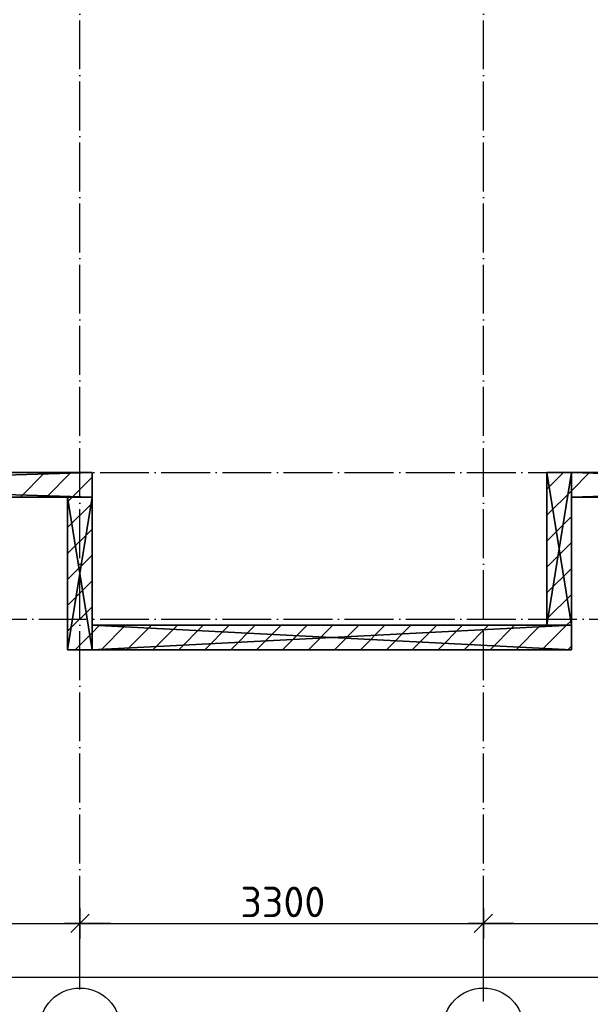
# Model space of a CAD drawing. Header units: millimetres. Extents: x 40580 to 559114, y -343730 to 81020.
# Tile 180 of 256: x 260853 to 265519, y -83646 to -75586. Entities that reach past the tile are written whole.
import ezdxf

# ---------------------------------------------------------------- set-up
doc = ezdxf.new("R2010")
doc.units = ezdxf.units.MM
doc.linetypes.add('______11', pattern=[500, 400, -50, 0, -50])
doc.linetypes.add('______5', pattern=[1100, 800, -100, 100, -100])
for name, color, linetype in [('____________', 7, 'Continuous'), ('___________________', 253, '______5'), ('______________________', 7, 'Continuous')]:
    doc.layers.add(name, color=color, linetype=linetype)
doc.styles.add('ISOCPEUR', font='isocpeur.ttf')

# ---------------------------------------------------------------- blocks, each defined once
blk = doc.blocks.new('ALL_ML_STRICH')
at = {"color": 0, "linetype": 'ByBlock', "lineweight": -2}
for p, q in [((0, -0.5), (0, 0.5)), ((-1, 0), (0.5, 0)), ((-0.3, -0.3), (0.3, 0.3))]:
    blk.add_line(p, q, dxfattribs=at)

msp = doc.modelspace()

# ---------------------------------------------------------------- linework, layer by layer
at = {"layer": '____________', "color": 253, "linetype": '______5'}
for p, q in [((260858.6, -79493.1), (261058.6, -79293.1)), ((265164.7, -79429.8), (265301.3, -79293.1)), ((261282.9, -79493.1), (261444.7, -79331.4)), ((261244.7, -79531.4), (261282.9, -79493.1)), ((265164.7, -79854), (265364.7, -79654)), ((261244.7, -79955.6), (261444.7, -79755.6)), ((265164.7, -80278.3), (265364.7, -80078.3)), ((261244.7, -80379.9), (261444.7, -80179.9)), ((265324.1, -80543.1), (265364.7, -80502.6)), ((261444.7, -80604.2), (261505.7, -80543.1)), ((261729.9, -80743.1), (261929.9, -80543.1)), ((262154.2, -80743.1), (262354.2, -80543.1)), ((262578.5, -80743.1), (262778.5, -80543.1)), ((263002.7, -80743.1), (263202.7, -80543.1)), ((263427, -80743.1), (263627, -80543.1)), ((263851.3, -80743.1), (264051.3, -80543.1)), ((264275.5, -80743.1), (264475.5, -80543.1)), ((264699.8, -80743.1), (264899.8, -80543.1)), ((265124.1, -80743.1), (265324.1, -80543.1)), ((261305.7, -80743.1), (261444.7, -80604.2))]:
    msp.add_line(p, q, dxfattribs=at)
at = {"layer": '____________', "color": 253, "linetype": '______11'}
for p, q in [((261070.8, -79493.1), (261270.8, -79293.1)), ((265364.7, -79441.9), (265513.4, -79293.1)), ((265164.7, -79641.9), (265364.7, -79441.9)), ((261244.7, -79743.5), (261444.7, -79543.5)), ((265164.7, -80066.2), (265364.7, -79866.2)), ((261244.7, -80167.8), (261444.7, -79967.8)), ((265164.7, -80490.4), (265364.7, -80290.4)), ((261244.7, -80592), (261444.7, -80392)), ((261517.8, -80743.1), (261717.8, -80543.1)), ((261942.1, -80743.1), (262142.1, -80543.1)), ((262366.3, -80743.1), (262566.3, -80543.1)), ((262790.6, -80743.1), (262990.6, -80543.1)), ((263214.9, -80743.1), (263414.9, -80543.1)), ((263639.1, -80743.1), (263839.1, -80543.1)), ((264063.4, -80743.1), (264263.4, -80543.1)), ((264487.7, -80743.1), (264687.7, -80543.1)), ((264911.9, -80743.1), (265111.9, -80543.1)), ((265336.2, -80743.1), (265364.7, -80714.7))]:
    msp.add_line(p, q, dxfattribs=at)
at = {"layer": '___________________', "color": 253, "linetype": '______11'}
for p, q in [((261344.7, -83493.1), (261344.7, -63293.1)), ((261344.7, -83493.1), (261344.7, -63293.1)), ((264644.7, -83493.1), (264644.7, -63293.1)), ((264644.7, -83493.1), (264644.7, -63293.1)), ((235004.7, -79293.1), (282084.7, -79293.1)), ((235004.7, -79293.1), (282084.7, -79293.1)), ((235004.7, -80493.1), (282084.7, -80493.1)), ((235004.7, -80493.1), (282084.7, -80493.1)), ((261344.7, -83493.1), (261344.7, -83493.1)), ((261344.7, -83493.1), (261344.7, -83493.1)), ((264644.7, -83493.1), (264644.7, -83493.1)), ((264644.7, -83493.1), (264644.7, -83493.1))]:
    msp.add_line(p, q, dxfattribs=at)
at = {"layer": '___________________', "color": 7, "linetype": 'Continuous'}
for centre in [(261345.1, -83842.8), (264645.1, -83842.8)]:
    msp.add_circle(centre, 330.4, dxfattribs=at)
at = {"layer": '______________________'}
for p, q in [((258044.7, -82982.8), (261344.7, -82982.8)), ((261344.7, -83523.1), (261344.7, -82982.8)), ((261344.7, -82982.8), (264644.7, -82982.8)), ((261344.7, -83523.1), (261344.7, -82982.8)), ((264644.7, -83623.1), (264644.7, -82982.8)), ((264644.7, -82982.8), (268564.7, -82982.8)), ((264644.7, -83623.1), (264644.7, -82982.8)), ((237004.7, -83422.9), (279084.7, -83422.9))]:
    msp.add_line(p, q, dxfattribs=at)

# ---------------------------------------------------------------- block references
at = {"layer": '______________________', "xscale": 250, "yscale": 250, "zscale": 250}
for p in [(261344.7, -82982.8), (264644.7, -82982.8)]:
    msp.add_blockref('ALL_ML_STRICH', p, dxfattribs=at)
at = {"layer": '______________________', "xscale": 250, "yscale": 250, "zscale": 250, "rotation": 180}
for p in [(261344.7, -82982.8), (264644.7, -82982.8)]:
    msp.add_blockref('ALL_ML_STRICH', p, dxfattribs=at)

# ---------------------------------------------------------------- texts
at = {"layer": '______________________', "style": 'ISOCPEUR'}
msp.add_text('3300', height=250, dxfattribs=at).set_placement((262657.2, -82932.8))

# ---------------------------------------------------------------- meshes
at = {"layer": '____________', "color": 7, "linetype": 'Continuous'}
mesh = msp.add_polyface(dxfattribs=at)
corners = [(261444.7, -79293.1, -3800), (254844.7, -79293.1, -3800), (254844.7, -79293.1, -350), (261444.7, -79293.1, -350)]
mesh.append_faces([[corners[k] for k in face] for face in [(1, 2, 0)]], dxfattribs={"vtx1": -1, "color": 7})
mesh.append_faces([[corners[k] for k in face] for face in [(2, 3, 0)]], dxfattribs={"vtx2": -1, "color": 7})
mesh = msp.add_polyface(dxfattribs=at)
corners = [(254844.7, -79293.1, -350), (254844.7, -79493.1, -350), (261444.7, -79493.1, -350), (261444.7, -79293.1, -350)]
mesh.append_faces([[corners[k] for k in face] for face in [(1, 2, 0)]], dxfattribs={"vtx1": -1, "color": 7})
mesh.append_faces([[corners[k] for k in face] for face in [(2, 3, 0)]], dxfattribs={"vtx2": -1, "color": 7})
mesh = msp.add_polyface(dxfattribs=at)
corners = [(254844.7, -79493.1, -3800), (254844.7, -79293.1, -3800), (261444.7, -79293.1, -3800), (261444.7, -79493.1, -3800)]
mesh.append_faces([[corners[k] for k in face] for face in [(1, 2, 0)]], dxfattribs={"vtx1": -1, "color": 7})
mesh.append_faces([[corners[k] for k in face] for face in [(2, 3, 0)]], dxfattribs={"vtx2": -1, "color": 7})
mesh = msp.add_polyface(dxfattribs=at)
corners = [(261444.7, -79493.1, -3800), (261444.7, -79293.1, -3800), (261444.7, -79293.1, -350), (261444.7, -79493.1, -350)]
mesh.append_faces([[corners[k] for k in face] for face in [(1, 2, 0)]], dxfattribs={"vtx1": -1, "color": 7})
mesh.append_faces([[corners[k] for k in face] for face in [(2, 3, 0)]], dxfattribs={"vtx2": -1, "color": 7})
mesh = msp.add_polyface(dxfattribs=at)
corners = [(265164.7, -79293.1, -3800), (265164.7, -80543.1, -3800), (265164.7, -80543.1, -350), (265164.7, -79293.1, -350)]
mesh.append_faces([[corners[k] for k in face] for face in [(1, 2, 0)]], dxfattribs={"vtx1": -1, "color": 7})
mesh.append_faces([[corners[k] for k in face] for face in [(2, 3, 0)]], dxfattribs={"vtx2": -1, "color": 7})
mesh = msp.add_polyface(dxfattribs=at)
corners = [(265364.7, -79293.1, -3800), (265164.7, -79293.1, -3800), (265164.7, -79293.1, -350), (265364.7, -79293.1, -350)]
mesh.append_faces([[corners[k] for k in face] for face in [(1, 2, 0)]], dxfattribs={"vtx1": -1, "color": 7})
mesh.append_faces([[corners[k] for k in face] for face in [(2, 3, 0)]], dxfattribs={"vtx2": -1, "color": 7})
mesh = msp.add_polyface(dxfattribs=at)
corners = [(265164.7, -80543.1, -350), (265364.7, -80543.1, -350), (265364.7, -79293.1, -350), (265164.7, -79293.1, -350)]
mesh.append_faces([[corners[k] for k in face] for face in [(1, 2, 0)]], dxfattribs={"vtx1": -1, "color": 7})
mesh.append_faces([[corners[k] for k in face] for face in [(2, 3, 0)]], dxfattribs={"vtx2": -1, "color": 7})
mesh = msp.add_polyface(dxfattribs=at)
corners = [(265364.7, -80543.1, -3800), (265164.7, -80543.1, -3800), (265164.7, -79293.1, -3800), (265364.7, -79293.1, -3800)]
mesh.append_faces([[corners[k] for k in face] for face in [(1, 2, 0)]], dxfattribs={"vtx1": -1, "color": 7})
mesh.append_faces([[corners[k] for k in face] for face in [(2, 3, 0)]], dxfattribs={"vtx2": -1, "color": 7})
mesh = msp.add_polyface(dxfattribs=at)
corners = [(271964.7, -79293.1, -3800), (265364.7, -79293.1, -3800), (265364.7, -79293.1, -350), (271964.7, -79293.1, -350), (271399.7, -79293.1, -474), (271387.8, -79293.1, -470.2), (271375.4, -79293.1, -471.5), (271364.6, -79293.1, -477.7), (271357.2, -79293.1, -487.8), (271354.7, -79293.1, -500), (271357.2, -79293.1, -512.2), (271364.6, -79293.1, -522.3), (271375.4, -79293.1, -528.5), (271387.8, -79293.1, -529.8), (271399.7, -79293.1, -526), (271408.9, -79293.1, -517.6), (271414, -79293.1, -506.2), (271414, -79293.1, -493.8), (271408.9, -79293.1, -482.4), (267119.2, -79293.1, -2069.8), (267113.1, -79293.1, -2053.9), (267105.4, -79293.1, -2038.8), (267096.1, -79293.1, -2024.5), (267085.4, -79293.1, -2011.3), (267073.4, -79293.1, -1999.2), (267060.2, -79293.1, -1988.5), (267045.9, -79293.1, -1979.3), (267030.7, -79293.1, -1971.5), (267014.9, -79293.1, -1965.5), (266998.4, -79293.1, -1961.1), (266981.6, -79293.1, -1958.4), (266964.7, -79293.1, -1957.5), (266947.7, -79293.1, -1958.4), (266930.9, -79293.1, -1961.1), (266914.4, -79293.1, -1965.5), (266898.6, -79293.1, -1971.5), (266883.4, -79293.1, -1979.3), (266869.1, -79293.1, -1988.5), (266855.9, -79293.1, -1999.2), (266843.9, -79293.1, -2011.3), (266833.2, -79293.1, -2024.5), (266823.9, -79293.1, -2038.8), (266816.2, -79293.1, -2053.9), (266810.1, -79293.1, -2069.8), (266805.7, -79293.1, -2086.2), (266803, -79293.1, -2103), (266802.2, -79293.1, -2120), (266803, -79293.1, -2137), (266805.7, -79293.1, -2153.8), (266810.1, -79293.1, -2170.2), (266816.2, -79293.1, -2186.1), (266823.9, -79293.1, -2201.2), (266833.2, -79293.1, -2215.5), (266843.9, -79293.1, -2228.7), (266855.9, -79293.1, -2240.8), (266869.1, -79293.1, -2251.5), (266883.4, -79293.1, -2260.7), (266898.6, -79293.1, -2268.5), (266914.4, -79293.1, -2274.5), (266930.9, -79293.1, -2278.9), (266947.7, -79293.1, -2281.6), (266964.7, -79293.1, -2282.5), (266981.6, -79293.1, -2281.6), (266998.4, -79293.1, -2278.9), (267014.9, -79293.1, -2274.5), (267030.7, -79293.1, -2268.5), (267045.9, -79293.1, -2260.7), (267060.2, -79293.1, -2251.5), (267073.4, -79293.1, -2240.8), (267085.4, -79293.1, -2228.7), (267096.1, -79293.1, -2215.5), (267105.4, -79293.1, -2201.2), (267113.1, -79293.1, -2186.1), (267119.2, -79293.1, -2170.2), (267123.6, -79293.1, -2153.8), (267126.3, -79293.1, -2137), (267127.2, -79293.1, -2120), (267126.3, -79293.1, -2103), (267123.6, -79293.1, -2086.2), (267719.2, -79293.1, -2069.8), (267713.1, -79293.1, -2053.9), (267705.4, -79293.1, -2038.8), (267696.1, -79293.1, -2024.5), (267685.4, -79293.1, -2011.3), (267673.4, -79293.1, -1999.2), (267660.2, -79293.1, -1988.5), (267645.9, -79293.1, -1979.3), (267630.7, -79293.1, -1971.5), (267614.9, -79293.1, -1965.5), (267598.4, -79293.1, -1961.1), (267581.6, -79293.1, -1958.4), (267564.7, -79293.1, -1957.5), (267547.7, -79293.1, -1958.4), (267530.9, -79293.1, -1961.1), (267514.4, -79293.1, -1965.5), (267498.6, -79293.1, -1971.5), (267483.4, -79293.1, -1979.3), (267469.1, -79293.1, -1988.5), (267455.9, -79293.1, -1999.2), (267443.9, -79293.1, -2011.3), (267433.2, -79293.1, -2024.5), (267423.9, -79293.1, -2038.8), (267416.2, -79293.1, -2053.9), (267410.1, -79293.1, -2069.8), (267405.7, -79293.1, -2086.2), (267403, -79293.1, -2103), (267402.2, -79293.1, -2120), (267403, -79293.1, -2137), (267405.7, -79293.1, -2153.8), (267410.1, -79293.1, -2170.2), (267416.2, -79293.1, -2186.1), (267423.9, -79293.1, -2201.2), (267433.2, -79293.1, -2215.5), (267443.9, -79293.1, -2228.7), (267455.9, -79293.1, -2240.8), (267469.1, -79293.1, -2251.5), (267483.4, -79293.1, -2260.7), (267498.6, -79293.1, -2268.5), (267514.4, -79293.1, -2274.5), (267530.9, -79293.1, -2278.9), (267547.7, -79293.1, -2281.6), (267564.7, -79293.1, -2282.5), (267581.6, -79293.1, -2281.6), (267598.4, -79293.1, -2278.9), (267614.9, -79293.1, -2274.5), (267630.7, -79293.1, -2268.5), (267645.9, -79293.1, -2260.7), (267660.2, -79293.1, -2251.5), (267673.4, -79293.1, -2240.8), (267685.4, -79293.1, -2228.7), (267696.1, -79293.1, -2215.5), (267705.4, -79293.1, -2201.2), (267713.1, -79293.1, -2186.1), (267719.2, -79293.1, -2170.2), (267723.6, -79293.1, -2153.8), (267726.3, -79293.1, -2137), (267727.2, -79293.1, -2120), (267726.3, -79293.1, -2103), (267723.6, -79293.1, -2086.2), (269219.2, -79293.1, -2069.8), (269213.1, -79293.1, -2053.9), (269205.4, -79293.1, -2038.8), (269196.1, -79293.1, -2024.5), (269185.4, -79293.1, -2011.3), (269173.4, -79293.1, -1999.2), (269160.2, -79293.1, -1988.5), (269145.9, -79293.1, -1979.3), (269130.7, -79293.1, -1971.5), (269114.9, -79293.1, -1965.5), (269098.4, -79293.1, -1961.1), (269081.6, -79293.1, -1958.4), (269064.7, -79293.1, -1957.5), (269047.7, -79293.1, -1958.4), (269030.9, -79293.1, -1961.1), (269014.4, -79293.1, -1965.5), (268998.6, -79293.1, -1971.5), (268983.4, -79293.1, -1979.3), (268969.1, -79293.1, -1988.5), (268955.9, -79293.1, -1999.2), (268943.9, -79293.1, -2011.3), (268933.2, -79293.1, -2024.5), (268923.9, -79293.1, -2038.8), (268916.2, -79293.1, -2053.9), (268910.1, -79293.1, -2069.8), (268905.7, -79293.1, -2086.2), (268903, -79293.1, -2103), (268902.2, -79293.1, -2120), (268903, -79293.1, -2137), (268905.7, -79293.1, -2153.8), (268910.1, -79293.1, -2170.2), (268916.2, -79293.1, -2186.1), (268923.9, -79293.1, -2201.2), (268933.2, -79293.1, -2215.5), (268943.9, -79293.1, -2228.7), (268955.9, -79293.1, -2240.8), (268969.1, -79293.1, -2251.5), (268983.4, -79293.1, -2260.7), (268998.6, -79293.1, -2268.5), (269014.4, -79293.1, -2274.5), (269030.9, -79293.1, -2278.9), (269047.7, -79293.1, -2281.6), (269064.7, -79293.1, -2282.5), (269081.6, -79293.1, -2281.6), (269098.4, -79293.1, -2278.9), (269114.9, -79293.1, -2274.5), (269130.7, -79293.1, -2268.5), (269145.9, -79293.1, -2260.7), (269160.2, -79293.1, -2251.5), (269173.4, -79293.1, -2240.8), (269185.4, -79293.1, -2228.7), (269196.1, -79293.1, -2215.5), (269205.4, -79293.1, -2201.2), (269213.1, -79293.1, -2186.1), (269219.2, -79293.1, -2170.2), (269223.6, -79293.1, -2153.8), (269226.3, -79293.1, -2137), (269227.2, -79293.1, -2120), (269226.3, -79293.1, -2103), (269223.6, -79293.1, -2086.2)]
mesh.append_faces([[corners[k] for k in face] for face in [(94, 19, 9), (25, 2, 9), (0, 73, 119), (0, 134, 180), (153, 136, 10), (14, 3, 139)]], dxfattribs={"vtx0": -1, "vtx1": -1, "vtx2": -1, "color": 7})
mesh.append_faces([[corners[k] for k in face] for face in [(3, 4, 5), (10, 136, 137), (80, 9, 10), (98, 78, 19), (44, 1, 2), (78, 98, 99), (105, 77, 78), (106, 76, 77), (107, 73, 74), (76, 106, 107), (135, 170, 171), (139, 3, 0), (11, 139, 140), (142, 10, 11), (166, 135, 136)]], dxfattribs={"vtx0": -1, "vtx2": -1, "color": 7})
mesh.append_faces([[corners[k] for k in face] for face in [(5, 6, 3), (2, 3, 6), (6, 7, 2), (7, 8, 2), (8, 9, 2), (137, 138, 10), (138, 79, 10), (79, 80, 10), (80, 81, 9), (81, 82, 9), (82, 83, 9), (83, 84, 9), (84, 85, 9), (85, 86, 9), (86, 87, 9), (87, 88, 9), (88, 89, 9), (89, 90, 9), (90, 91, 9), (91, 92, 9), (92, 93, 9), (93, 94, 9), (94, 95, 19), (95, 96, 19), (96, 97, 19), (97, 98, 19), (19, 20, 9), (20, 21, 9), (21, 22, 9), (22, 23, 9), (23, 24, 9), (24, 25, 9), (25, 26, 2), (26, 27, 2), (27, 28, 2), (28, 29, 2), (29, 30, 2), (30, 31, 2), (31, 32, 2), (32, 33, 2), (33, 34, 2), (34, 35, 2), (35, 36, 2), (36, 37, 2), (37, 38, 2), (38, 39, 2), (39, 40, 2), (40, 41, 2), (41, 42, 2), (42, 43, 2), (43, 44, 2), (44, 45, 1), (45, 46, 1), (46, 47, 1), (47, 48, 1), (48, 49, 1), (49, 50, 1), (50, 51, 1), (51, 52, 1), (52, 53, 1), (53, 54, 1), (54, 55, 1), (55, 56, 1), (56, 57, 1), (57, 58, 1), (58, 59, 1), (59, 60, 1), (60, 61, 1), (61, 62, 1), (62, 63, 1), (63, 64, 1), (64, 65, 1), (65, 66, 1), (66, 67, 1), (67, 68, 1), (0, 1, 68), (68, 69, 0), (69, 70, 0), (70, 71, 0), (71, 72, 0), (72, 73, 0), (99, 100, 78), (100, 101, 78), (101, 102, 78), (102, 103, 78), (103, 104, 78), (104, 105, 78), (105, 106, 77), (74, 75, 107), (75, 76, 107), (107, 108, 73), (108, 109, 73), (109, 110, 73), (110, 111, 73), (111, 112, 73), (112, 113, 73), (113, 114, 73), (114, 115, 73), (115, 116, 73), (116, 117, 73), (117, 118, 73), (118, 119, 73), (119, 120, 0), (120, 121, 0), (121, 122, 0), (122, 123, 0), (123, 124, 0), (124, 125, 0), (125, 126, 0), (126, 127, 0), (127, 128, 0), (128, 129, 0), (129, 130, 0), (130, 131, 0), (131, 132, 0), (132, 133, 0), (133, 134, 0), (134, 135, 171), (171, 172, 134), (172, 173, 134), (173, 174, 134), (174, 175, 134), (175, 176, 134), (176, 177, 134), (177, 178, 134), (178, 179, 134), (179, 180, 134), (180, 181, 0), (181, 182, 0), (182, 183, 0), (183, 184, 0), (184, 185, 0), (185, 186, 0), (186, 187, 0), (187, 188, 0), (188, 189, 0), (189, 190, 0), (190, 191, 0), (191, 192, 0), (192, 193, 0), (193, 194, 0), (194, 195, 0), (195, 196, 0), (196, 197, 0), (197, 198, 0), (198, 139, 0), (140, 141, 11), (141, 142, 11), (142, 143, 10), (143, 144, 10), (144, 145, 10), (145, 146, 10), (146, 147, 10), (147, 148, 10), (148, 149, 10), (149, 150, 10), (150, 151, 10), (151, 152, 10), (152, 153, 10), (153, 154, 136), (154, 155, 136), (155, 156, 136), (156, 157, 136), (157, 158, 136), (158, 159, 136), (159, 160, 136), (160, 161, 136), (161, 162, 136), (162, 163, 136), (163, 164, 136), (164, 165, 136), (165, 166, 136), (166, 167, 135), (167, 168, 135), (168, 169, 135), (169, 170, 135), (11, 12, 139), (12, 13, 139), (13, 14, 139), (14, 15, 3), (15, 16, 3), (16, 17, 3), (17, 18, 3), (18, 4, 3)]], dxfattribs={"vtx1": -1, "vtx2": -1, "color": 7})
mesh = msp.add_polyface(dxfattribs=at)
corners = [(265364.7, -79493.1, -3800), (265364.7, -79293.1, -3800), (271964.7, -79293.1, -3800), (271964.7, -79493.1, -3800)]
mesh.append_faces([[corners[k] for k in face] for face in [(1, 2, 0)]], dxfattribs={"vtx1": -1, "color": 7})
mesh.append_faces([[corners[k] for k in face] for face in [(2, 3, 0)]], dxfattribs={"vtx2": -1, "color": 7})
mesh = msp.add_polyface(dxfattribs=at)
corners = [(265364.7, -79293.1, -350), (265364.7, -79493.1, -350), (271964.7, -79493.1, -350), (271964.7, -79293.1, -350)]
mesh.append_faces([[corners[k] for k in face] for face in [(1, 2, 0)]], dxfattribs={"vtx1": -1, "color": 7})
mesh.append_faces([[corners[k] for k in face] for face in [(2, 3, 0)]], dxfattribs={"vtx2": -1, "color": 7})
mesh = msp.add_polyface(dxfattribs=at)
corners = [(265364.7, -79293.1, -3800), (265364.7, -79493.1, -3800), (265364.7, -79493.1, -350), (265364.7, -79293.1, -350)]
mesh.append_faces([[corners[k] for k in face] for face in [(1, 2, 0)]], dxfattribs={"vtx1": -1, "color": 7})
mesh.append_faces([[corners[k] for k in face] for face in [(2, 3, 0)]], dxfattribs={"vtx2": -1, "color": 7})
mesh = msp.add_polyface(dxfattribs=at)
corners = [(265364.7, -80543.1, -3800), (265364.7, -79293.1, -3800), (265364.7, -79293.1, -350), (265364.7, -80543.1, -350)]
mesh.append_faces([[corners[k] for k in face] for face in [(1, 2, 0)]], dxfattribs={"vtx1": -1, "color": 7})
mesh.append_faces([[corners[k] for k in face] for face in [(2, 3, 0)]], dxfattribs={"vtx2": -1, "color": 7})
mesh = msp.add_polyface(dxfattribs=at)
corners = [(254844.7, -79493.1, -3800), (261444.7, -79493.1, -3800), (261444.7, -79493.1, -350), (254844.7, -79493.1, -350)]
mesh.append_faces([[corners[k] for k in face] for face in [(1, 2, 0)]], dxfattribs={"vtx1": -1, "color": 7})
mesh.append_faces([[corners[k] for k in face] for face in [(2, 3, 0)]], dxfattribs={"vtx2": -1, "color": 7})
mesh = msp.add_polyface(dxfattribs=at)
corners = [(261244.7, -79493.1, -3800), (261244.7, -80743.1, -3800), (261244.7, -80743.1, -350), (261244.7, -79493.1, -350)]
mesh.append_faces([[corners[k] for k in face] for face in [(1, 2, 0)]], dxfattribs={"vtx1": -1, "color": 7})
mesh.append_faces([[corners[k] for k in face] for face in [(2, 3, 0)]], dxfattribs={"vtx2": -1, "color": 7})
mesh = msp.add_polyface(dxfattribs=at)
corners = [(261444.7, -79493.1, -3800), (261244.7, -79493.1, -3800), (261244.7, -79493.1, -350), (261444.7, -79493.1, -350)]
mesh.append_faces([[corners[k] for k in face] for face in [(1, 2, 0)]], dxfattribs={"vtx1": -1, "color": 7})
mesh.append_faces([[corners[k] for k in face] for face in [(2, 3, 0)]], dxfattribs={"vtx2": -1, "color": 7})
mesh = msp.add_polyface(dxfattribs=at)
corners = [(261444.7, -79493.1, -350), (261244.7, -79493.1, -350), (261244.7, -80743.1, -350), (261444.7, -80743.1, -350)]
mesh.append_faces([[corners[k] for k in face] for face in [(1, 2, 0)]], dxfattribs={"vtx1": -1, "color": 7})
mesh.append_faces([[corners[k] for k in face] for face in [(2, 3, 0)]], dxfattribs={"vtx2": -1, "color": 7})
mesh = msp.add_polyface(dxfattribs=at)
corners = [(261244.7, -79493.1, -3800), (261444.7, -79493.1, -3800), (261444.7, -80743.1, -3800), (261244.7, -80743.1, -3800)]
mesh.append_faces([[corners[k] for k in face] for face in [(1, 2, 0)]], dxfattribs={"vtx1": -1, "color": 7})
mesh.append_faces([[corners[k] for k in face] for face in [(2, 3, 0)]], dxfattribs={"vtx2": -1, "color": 7})
mesh = msp.add_polyface(dxfattribs=at)
corners = [(261444.7, -80743.1, -3800), (261444.7, -79493.1, -3800), (261444.7, -79493.1, -350), (261444.7, -80743.1, -350)]
mesh.append_faces([[corners[k] for k in face] for face in [(1, 2, 0)]], dxfattribs={"vtx1": -1, "color": 7})
mesh.append_faces([[corners[k] for k in face] for face in [(2, 3, 0)]], dxfattribs={"vtx2": -1, "color": 7})
mesh = msp.add_polyface(dxfattribs=at)
corners = [(265364.7, -79493.1, -3800), (271964.7, -79493.1, -3800), (271964.7, -79493.1, -350), (265364.7, -79493.1, -350), (271402.3, -79493.1, -524.3), (271390.9, -79493.1, -529.3), (271378.4, -79493.1, -529.3), (271367, -79493.1, -524.3), (271358.7, -79493.1, -515), (271354.8, -79493.1, -503.1), (271356.1, -79493.1, -490.7), (271362.4, -79493.1, -479.9), (271372.4, -79493.1, -472.6), (271384.7, -79493.1, -470), (271396.9, -79493.1, -472.6), (271406.9, -79493.1, -479.9), (271413.2, -79493.1, -490.7), (271414.5, -79493.1, -503.1), (271410.6, -79493.1, -515), (267123.6, -79493.1, -2153.8), (267119.2, -79493.1, -2170.2), (267113.1, -79493.1, -2186.1), (267105.4, -79493.1, -2201.2), (267096.1, -79493.1, -2215.5), (267085.4, -79493.1, -2228.7), (267073.4, -79493.1, -2240.8), (267060.2, -79493.1, -2251.5), (267045.9, -79493.1, -2260.7), (267030.7, -79493.1, -2268.5), (267014.9, -79493.1, -2274.5), (266998.4, -79493.1, -2278.9), (266981.6, -79493.1, -2281.6), (266964.7, -79493.1, -2282.5), (266947.7, -79493.1, -2281.6), (266930.9, -79493.1, -2278.9), (266914.4, -79493.1, -2274.5), (266898.6, -79493.1, -2268.5), (266883.4, -79493.1, -2260.7), (266869.1, -79493.1, -2251.5), (266855.9, -79493.1, -2240.8), (266843.9, -79493.1, -2228.7), (266833.2, -79493.1, -2215.5), (266823.9, -79493.1, -2201.2), (266816.2, -79493.1, -2186.1), (266810.1, -79493.1, -2170.2), (266805.7, -79493.1, -2153.8), (266803, -79493.1, -2137), (266802.2, -79493.1, -2120), (266803, -79493.1, -2103), (266805.7, -79493.1, -2086.2), (266810.1, -79493.1, -2069.8), (266816.2, -79493.1, -2053.9), (266823.9, -79493.1, -2038.8), (266833.2, -79493.1, -2024.5), (266843.9, -79493.1, -2011.3), (266855.9, -79493.1, -1999.2), (266869.1, -79493.1, -1988.5), (266883.4, -79493.1, -1979.3), (266898.6, -79493.1, -1971.5), (266914.4, -79493.1, -1965.5), (266930.9, -79493.1, -1961.1), (266947.7, -79493.1, -1958.4), (266964.7, -79493.1, -1957.5), (266981.6, -79493.1, -1958.4), (266998.4, -79493.1, -1961.1), (267014.9, -79493.1, -1965.5), (267030.7, -79493.1, -1971.5), (267045.9, -79493.1, -1979.3), (267060.2, -79493.1, -1988.5), (267073.4, -79493.1, -1999.2), (267085.4, -79493.1, -2011.3), (267096.1, -79493.1, -2024.5), (267105.4, -79493.1, -2038.8), (267113.1, -79493.1, -2053.9), (267119.2, -79493.1, -2069.8), (267123.6, -79493.1, -2086.2), (267126.3, -79493.1, -2103), (267127.2, -79493.1, -2120), (267126.3, -79493.1, -2137), (267723.6, -79493.1, -2153.8), (267719.2, -79493.1, -2170.2), (267713.1, -79493.1, -2186.1), (267705.4, -79493.1, -2201.2), (267696.1, -79493.1, -2215.5), (267685.4, -79493.1, -2228.7), (267673.4, -79493.1, -2240.8), (267660.2, -79493.1, -2251.5), (267645.9, -79493.1, -2260.7), (267630.7, -79493.1, -2268.5), (267614.9, -79493.1, -2274.5), (267598.4, -79493.1, -2278.9), (267581.6, -79493.1, -2281.6), (267564.7, -79493.1, -2282.5), (267547.7, -79493.1, -2281.6), (267530.9, -79493.1, -2278.9), (267514.4, -79493.1, -2274.5), (267498.6, -79493.1, -2268.5), (267483.4, -79493.1, -2260.7), (267469.1, -79493.1, -2251.5), (267455.9, -79493.1, -2240.8), (267443.9, -79493.1, -2228.7), (267433.2, -79493.1, -2215.5), (267423.9, -79493.1, -2201.2), (267416.2, -79493.1, -2186.1), (267410.1, -79493.1, -2170.2), (267405.7, -79493.1, -2153.8), (267403, -79493.1, -2137), (267402.2, -79493.1, -2120), (267403, -79493.1, -2103), (267405.7, -79493.1, -2086.2), (267410.1, -79493.1, -2069.8), (267416.2, -79493.1, -2053.9), (267423.9, -79493.1, -2038.8), (267433.2, -79493.1, -2024.5), (267443.9, -79493.1, -2011.3), (267455.9, -79493.1, -1999.2), (267469.1, -79493.1, -1988.5), (267483.4, -79493.1, -1979.3), (267498.6, -79493.1, -1971.5), (267514.4, -79493.1, -1965.5), (267530.9, -79493.1, -1961.1), (267547.7, -79493.1, -1958.4), (267564.7, -79493.1, -1957.5), (267581.6, -79493.1, -1958.4), (267598.4, -79493.1, -1961.1), (267614.9, -79493.1, -1965.5), (267630.7, -79493.1, -1971.5), (267645.9, -79493.1, -1979.3), (267660.2, -79493.1, -1988.5), (267673.4, -79493.1, -1999.2), (267685.4, -79493.1, -2011.3), (267696.1, -79493.1, -2024.5), (267705.4, -79493.1, -2038.8), (267713.1, -79493.1, -2053.9), (267719.2, -79493.1, -2069.8), (267723.6, -79493.1, -2086.2), (267726.3, -79493.1, -2103), (267727.2, -79493.1, -2120), (267726.3, -79493.1, -2137), (269223.6, -79493.1, -2153.8), (269219.2, -79493.1, -2170.2), (269213.1, -79493.1, -2186.1), (269205.4, -79493.1, -2201.2), (269196.1, -79493.1, -2215.5), (269185.4, -79493.1, -2228.7), (269173.4, -79493.1, -2240.8), (269160.2, -79493.1, -2251.5), (269145.9, -79493.1, -2260.7), (269130.7, -79493.1, -2268.5), (269114.9, -79493.1, -2274.5), (269098.4, -79493.1, -2278.9), (269081.6, -79493.1, -2281.6), (269064.7, -79493.1, -2282.5), (269047.7, -79493.1, -2281.6), (269030.9, -79493.1, -2278.9), (269014.4, -79493.1, -2274.5), (268998.6, -79493.1, -2268.5), (268983.4, -79493.1, -2260.7), (268969.1, -79493.1, -2251.5), (268955.9, -79493.1, -2240.8), (268943.9, -79493.1, -2228.7), (268933.2, -79493.1, -2215.5), (268923.9, -79493.1, -2201.2), (268916.2, -79493.1, -2186.1), (268910.1, -79493.1, -2170.2), (268905.7, -79493.1, -2153.8), (268903, -79493.1, -2137), (268902.2, -79493.1, -2120), (268903, -79493.1, -2103), (268905.7, -79493.1, -2086.2), (268910.1, -79493.1, -2069.8), (268916.2, -79493.1, -2053.9), (268923.9, -79493.1, -2038.8), (268933.2, -79493.1, -2024.5), (268943.9, -79493.1, -2011.3), (268955.9, -79493.1, -1999.2), (268969.1, -79493.1, -1988.5), (268983.4, -79493.1, -1979.3), (268998.6, -79493.1, -1971.5), (269014.4, -79493.1, -1965.5), (269030.9, -79493.1, -1961.1), (269047.7, -79493.1, -1958.4), (269064.7, -79493.1, -1957.5), (269081.6, -79493.1, -1958.4), (269098.4, -79493.1, -1961.1), (269114.9, -79493.1, -1965.5), (269130.7, -79493.1, -1971.5), (269145.9, -79493.1, -1979.3), (269160.2, -79493.1, -1988.5), (269173.4, -79493.1, -1999.2), (269185.4, -79493.1, -2011.3), (269196.1, -79493.1, -2024.5), (269205.4, -79493.1, -2038.8), (269213.1, -79493.1, -2053.9), (269219.2, -79493.1, -2069.8), (269223.6, -79493.1, -2086.2), (269226.3, -79493.1, -2103), (269227.2, -79493.1, -2120), (269226.3, -79493.1, -2137)]
mesh.append_faces([[corners[k] for k in face] for face in [(74, 2, 5), (2, 74, 120), (2, 135, 181), (154, 138, 1), (95, 20, 1), (9, 3, 69)]], dxfattribs={"vtx0": -1, "vtx1": -1, "vtx2": -1, "color": 7})
mesh.append_faces([[corners[k] for k in face] for face in [(2, 4, 5), (19, 99, 100), (106, 78, 19), (107, 77, 78), (108, 74, 75), (77, 107, 108), (136, 171, 172), (195, 1, 2), (137, 164, 165), (167, 136, 137), (1, 139, 140), (164, 137, 138), (99, 19, 20), (26, 0, 1), (50, 3, 0), (74, 8, 9), (13, 2, 3)]], dxfattribs={"vtx0": -1, "vtx2": -1, "color": 7})
mesh.append_faces([[corners[k] for k in face] for face in [(5, 6, 74), (6, 7, 74), (7, 8, 74), (100, 101, 19), (101, 102, 19), (102, 103, 19), (103, 104, 19), (104, 105, 19), (105, 106, 19), (106, 107, 78), (75, 76, 108), (76, 77, 108), (108, 109, 74), (109, 110, 74), (110, 111, 74), (111, 112, 74), (112, 113, 74), (113, 114, 74), (114, 115, 74), (115, 116, 74), (116, 117, 74), (117, 118, 74), (118, 119, 74), (119, 120, 74), (120, 121, 2), (121, 122, 2), (122, 123, 2), (123, 124, 2), (124, 125, 2), (125, 126, 2), (126, 127, 2), (127, 128, 2), (128, 129, 2), (129, 130, 2), (130, 131, 2), (131, 132, 2), (132, 133, 2), (133, 134, 2), (134, 135, 2), (135, 136, 172), (172, 173, 135), (173, 174, 135), (174, 175, 135), (175, 176, 135), (176, 177, 135), (177, 178, 135), (178, 179, 135), (179, 180, 135), (180, 181, 135), (181, 182, 2), (182, 183, 2), (183, 184, 2), (184, 185, 2), (185, 186, 2), (186, 187, 2), (187, 188, 2), (188, 189, 2), (189, 190, 2), (190, 191, 2), (191, 192, 2), (192, 193, 2), (193, 194, 2), (194, 195, 2), (195, 196, 1), (196, 197, 1), (197, 198, 1), (198, 139, 1), (165, 166, 137), (166, 167, 137), (167, 168, 136), (168, 169, 136), (169, 170, 136), (170, 171, 136), (140, 141, 1), (141, 142, 1), (142, 143, 1), (143, 144, 1), (144, 145, 1), (145, 146, 1), (146, 147, 1), (147, 148, 1), (148, 149, 1), (149, 150, 1), (150, 151, 1), (151, 152, 1), (152, 153, 1), (153, 154, 1), (154, 155, 138), (155, 156, 138), (156, 157, 138), (157, 158, 138), (158, 159, 138), (159, 160, 138), (160, 161, 138), (161, 162, 138), (162, 163, 138), (163, 164, 138), (138, 79, 1), (79, 80, 1), (80, 81, 1), (81, 82, 1), (82, 83, 1), (83, 84, 1), (84, 85, 1), (85, 86, 1), (86, 87, 1), (87, 88, 1), (88, 89, 1), (89, 90, 1), (90, 91, 1), (91, 92, 1), (92, 93, 1), (93, 94, 1), (94, 95, 1), (95, 96, 20), (96, 97, 20), (97, 98, 20), (98, 99, 20), (20, 21, 1), (21, 22, 1), (22, 23, 1), (23, 24, 1), (24, 25, 1), (25, 26, 1), (26, 27, 0), (27, 28, 0), (28, 29, 0), (29, 30, 0), (30, 31, 0), (31, 32, 0), (32, 33, 0), (33, 34, 0), (34, 35, 0), (35, 36, 0), (36, 37, 0), (37, 38, 0), (38, 39, 0), (39, 40, 0), (40, 41, 0), (41, 42, 0), (42, 43, 0), (43, 44, 0), (44, 45, 0), (45, 46, 0), (46, 47, 0), (47, 48, 0), (48, 49, 0), (49, 50, 0), (50, 51, 3), (51, 52, 3), (52, 53, 3), (53, 54, 3), (54, 55, 3), (55, 56, 3), (56, 57, 3), (57, 58, 3), (58, 59, 3), (59, 60, 3), (60, 61, 3), (61, 62, 3), (62, 63, 3), (63, 64, 3), (64, 65, 3), (65, 66, 3), (66, 67, 3), (67, 68, 3), (68, 69, 3), (69, 70, 9), (70, 71, 9), (71, 72, 9), (72, 73, 9), (73, 74, 9), (9, 10, 3), (10, 11, 3), (11, 12, 3), (12, 13, 3), (13, 14, 2), (14, 15, 2), (15, 16, 2), (16, 17, 2), (17, 18, 2), (18, 4, 2)]], dxfattribs={"vtx1": -1, "vtx2": -1, "color": 7})
mesh = msp.add_polyface(dxfattribs=at)
corners = [(265364.7, -80543.1, -3800), (261444.7, -80543.1, -3800), (261444.7, -80543.1, -350), (265364.7, -80543.1, -350)]
mesh.append_faces([[corners[k] for k in face] for face in [(1, 2, 0)]], dxfattribs={"vtx1": -1, "color": 7})
mesh.append_faces([[corners[k] for k in face] for face in [(2, 3, 0)]], dxfattribs={"vtx2": -1, "color": 7})
mesh = msp.add_polyface(dxfattribs=at)
corners = [(261444.7, -80543.1, -3800), (261444.7, -80743.1, -3800), (261444.7, -80743.1, -350), (261444.7, -80543.1, -350)]
mesh.append_faces([[corners[k] for k in face] for face in [(1, 2, 0)]], dxfattribs={"vtx1": -1, "color": 7})
mesh.append_faces([[corners[k] for k in face] for face in [(2, 3, 0)]], dxfattribs={"vtx2": -1, "color": 7})
mesh = msp.add_polyface(dxfattribs=at)
corners = [(261444.7, -80543.1, -350), (261444.7, -80743.1, -350), (265364.7, -80743.1, -350), (265364.7, -80543.1, -350)]
mesh.append_faces([[corners[k] for k in face] for face in [(1, 2, 0)]], dxfattribs={"vtx1": -1, "color": 7})
mesh.append_faces([[corners[k] for k in face] for face in [(2, 3, 0)]], dxfattribs={"vtx2": -1, "color": 7})
mesh = msp.add_polyface(dxfattribs=at)
corners = [(261444.7, -80743.1, -3800), (261444.7, -80543.1, -3800), (265364.7, -80543.1, -3800), (265364.7, -80743.1, -3800)]
mesh.append_faces([[corners[k] for k in face] for face in [(1, 2, 0)]], dxfattribs={"vtx1": -1, "color": 7})
mesh.append_faces([[corners[k] for k in face] for face in [(2, 3, 0)]], dxfattribs={"vtx2": -1, "color": 7})
mesh = msp.add_polyface(dxfattribs=at)
corners = [(265164.7, -80543.1, -3800), (265364.7, -80543.1, -3800), (265364.7, -80543.1, -350), (265164.7, -80543.1, -350)]
mesh.append_faces([[corners[k] for k in face] for face in [(1, 2, 0)]], dxfattribs={"vtx1": -1, "color": 7})
mesh.append_faces([[corners[k] for k in face] for face in [(2, 3, 0)]], dxfattribs={"vtx2": -1, "color": 7})
mesh = msp.add_polyface(dxfattribs=at)
corners = [(265364.7, -80743.1, -3800), (265364.7, -80543.1, -3800), (265364.7, -80543.1, -350), (265364.7, -80743.1, -350)]
mesh.append_faces([[corners[k] for k in face] for face in [(1, 2, 0)]], dxfattribs={"vtx1": -1, "color": 7})
mesh.append_faces([[corners[k] for k in face] for face in [(2, 3, 0)]], dxfattribs={"vtx2": -1, "color": 7})
mesh = msp.add_polyface(dxfattribs=at)
corners = [(261244.7, -80743.1, -3800), (261444.7, -80743.1, -3800), (261444.7, -80743.1, -350), (261244.7, -80743.1, -350)]
mesh.append_faces([[corners[k] for k in face] for face in [(1, 2, 0)]], dxfattribs={"vtx1": -1, "color": 7})
mesh.append_faces([[corners[k] for k in face] for face in [(2, 3, 0)]], dxfattribs={"vtx2": -1, "color": 7})
mesh = msp.add_polyface(dxfattribs=at)
corners = [(261444.7, -80743.1, -3800), (265364.7, -80743.1, -3800), (265364.7, -80743.1, -350), (261444.7, -80743.1, -350)]
mesh.append_faces([[corners[k] for k in face] for face in [(1, 2, 0)]], dxfattribs={"vtx1": -1, "color": 7})
mesh.append_faces([[corners[k] for k in face] for face in [(2, 3, 0)]], dxfattribs={"vtx2": -1, "color": 7})

doc.saveas('drawing.dxf')
